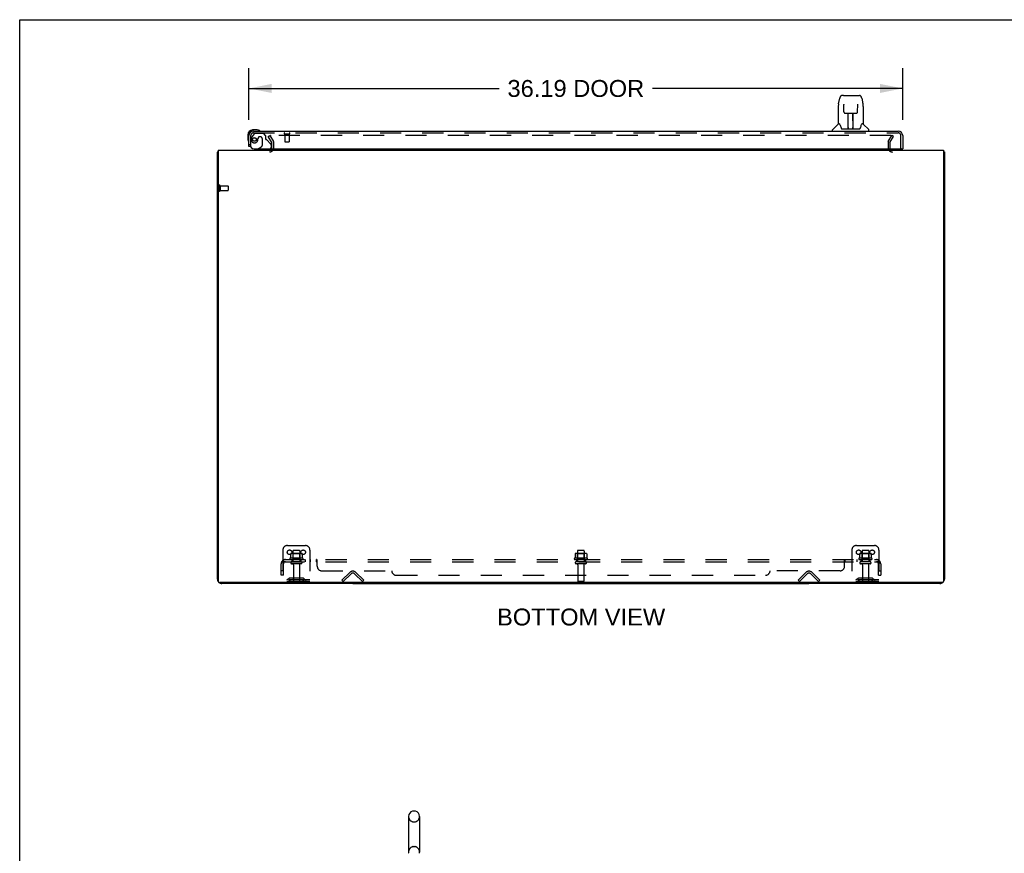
# Model space of a CAD drawing. Header units: inches. Extents: x 0 to 212, y 0 to 138.
# Tile 13 of 20: x 0 to 55, y 91 to 138. Entities that reach past the tile are written whole.
import ezdxf

# ---------------------------------------------------------------- set-up
doc = ezdxf.new("R2010")
doc.units = ezdxf.units.IN
doc.header["$LTSCALE"] = 11.6875
doc.header["$MEASUREMENT"] = 0
doc.linetypes.add('HIDDEN', pattern=[0.2, 0.1, -0.1])
doc.layers.get('0').update_dxf_attribs({"linetype": 'CONTINUOUS'})
for name, color, linetype in [('DEFAULT_2', 8, 'HIDDEN'), ('DIMENSIONS', 7, 'CONTINUOUS'), ('DOOR_ASSEMBLY', 7, 'CONTINUOUS'), ('SUBPANEL', 7, 'CONTINUOUS')]:
    doc.layers.add(name, color=color, linetype=linetype)
doc.styles.get("Standard").update_dxf_attribs({"font": 'arial.ttf'})
doc.dimstyles.new('DIMSTYLE_1', dxfattribs={"dimtxt": 0.9375, "dimasz": 1.25, "dimexe": 0.09, "dimexo": 0.07, "dimgap": 0.0375, "dimtad": 0, "dimtih": 1, "dimtoh": 1, "dimzin": 4, "dimdsep": 46, "dimtxsty": 'Standard', "dimblk": '_FILLED', "dimblk1": '_FILLED', "dimblk2": '_FILLED', "dimcen": 0.09, "dimadec": 3, "dimazin": 1, "dimtfac": 1, "dimtdec": 3, "dimtofl": 0, "dimtmove": 0, "dimatfit": 3, "dimldrblk": '_FILLED', "dimfxl": 0, "dimtolj": 1, "dimtzin": 4, "dimarcsym": 0})

# ---------------------------------------------------------------- blocks, each defined once
blk = doc.blocks.new('_FILLED')
at = {"color": 0, "linetype": 'ByBlock'}
blk.add_solid([(0, 0), (-1, 0.2), (-1, -0.2)], dxfattribs=at)
blk = doc.blocks.new('*D8')
at = {"layer": 'DIMENSIONS', "color": 2, "linetype": 'Continuous'}
for p, q in [((12.692, 131.961), (12.692, 134.816)), ((48.879, 131.961), (48.879, 134.816)), ((12.692, 133.691), (26.535, 133.691)), ((48.879, 133.691), (35.036, 133.691))]:
    blk.add_line(p, q, dxfattribs=at)
at = {"layer": 'DIMENSIONS', "color": 2, "linetype": 'Continuous', "xscale": 1.25, "yscale": 1.25, "zscale": 1.25, "rotation": 180}
blk.add_blockref('_FILLED', (12.692, 133.691), dxfattribs=at)
at = {"layer": 'DIMENSIONS', "color": 2, "linetype": 'Continuous', "xscale": 1.25, "yscale": 1.25, "zscale": 1.25}
blk.add_blockref('_FILLED', (48.879, 133.691), dxfattribs=at)
at = {"layer": 'DIMENSIONS', "color": 2, "linetype": 'Continuous', "insert": (30.786, 134.16), "char_height": 0.9375, "width": 7.56273, "attachment_point": 2, "line_spacing_factor": 0.9}
blk.add_mtext('36.19 DOOR', dxfattribs=at)

msp = doc.modelspace()

# ---------------------------------------------------------------- linework, layer by layer
at = {"color": 7, "linetype": 'Continuous'}
for p, q in [((0, 0), (0, 137.5)), ((0, 137.5), (212.5, 137.5)), ((51.14, 130.17), (51.192, 130.17)), ((18.442, 106.326), (18.442, 106.274)), ((43.692, 106.326), (43.692, 106.274)), ((18.442, 106.274), (43.692, 106.274)), ((21.527, 93.375), (21.527, 91.4)), ((21.789, 93.675), (21.877, 93.675)), ((22.139, 93.375), (22.139, 91.4))]:
    msp.add_line(p, q, dxfattribs=at)
at = {"color": 3, "linetype": 'Continuous'}
for p, q in [((10.994, 130.274), (10.994, 106.386)), ((10.994, 130.274), (51.14, 130.274)), ((51.14, 130.274), (51.14, 106.386)), ((10.942, 106.521), (10.942, 130.17)), ((51.192, 130.17), (51.192, 106.521)), ((51.08, 106.326), (11.054, 106.326)), ((18.442, 106.274), (11.188, 106.274)), ((50.945, 106.274), (43.692, 106.274))]:
    msp.add_line(p, q, dxfattribs=at)
for points in [[(10.977, 130.186), (10.97, 130.184), (10.966, 130.184), (10.962, 130.183), (10.959, 130.182), (10.957, 130.181), (10.954, 130.181), (10.951, 130.18), (10.949, 130.179), (10.947, 130.178), (10.945, 130.177), (10.944, 130.175), (10.943, 130.174), (10.942, 130.173), (10.942, 130.172), (10.942, 130.17)], [(10.994, 130.19), (10.994, 130.19), (10.99, 130.189), (10.985, 130.188), (10.981, 130.187), (10.977, 130.186)], [(51.14, 130.19), (51.14, 130.19), (51.144, 130.189), (51.148, 130.188), (51.152, 130.187), (51.156, 130.186), (51.164, 130.184)], [(51.164, 130.184), (51.168, 130.184), (51.171, 130.183), (51.174, 130.182), (51.177, 130.181), (51.18, 130.181), (51.183, 130.18), (51.185, 130.179), (51.187, 130.178), (51.188, 130.177), (51.19, 130.175), (51.191, 130.174), (51.191, 130.173), (51.192, 130.172), (51.192, 130.17)]]:
    msp.add_lwpolyline(points, dxfattribs=at)
for centre, radius, start, end in [((13.82, 130.417), 0.142, 270, 333.5334), ((48.313, 130.417), 0.142, 206.4666, 270), ((11.188, 106.521), 0.246, 180, 219.4274), ((11.054, 106.386), 0.06, 180, 270), ((11.188, 106.521), 0.246, 230.5726, 270), ((50.945, 106.521), 0.246, 270, 309.4274), ((51.08, 106.386), 0.06, 270, 360), ((50.945, 106.521), 0.246, 320.5726, 360)]:
    msp.add_arc(centre, radius, start, end, dxfattribs=at)
at = {"color": 7, "linetype": 'Continuous'}
for centre, radius, start, end in [((21.833, 93.375), 0.306, 105.6303, 180), ((21.789, 93.531), 0.144, 90, 105.6303), ((21.877, 93.531), 0.144, 74.3697, 90), ((21.833, 93.375), 0.306, 0, 74.3697), ((21.833, 91.4), 0.306, 180, 193.2053), ((21.833, 91.4), 0.306, 346.7947, 360)]:
    msp.add_arc(centre, radius, start, end, dxfattribs=at)
at = {"layer": 'DEFAULT_2', "color": 8, "linetype": 'HIDDEN'}
for p, q in [((13.762, 131.035), (13.852, 131.087)), ((13.958, 130.695), (13.762, 131.035)), ((13.852, 131.087), (14.048, 130.747)), ((48.235, 131.087), (13.898, 131.087)), ((48.085, 130.747), (48.281, 131.087)), ((48.175, 130.695), (48.371, 131.035)), ((48.371, 131.035), (48.281, 131.087)), ((13.963, 130.417), (13.963, 130.678)), ((14.067, 130.417), (14.067, 130.678)), ((48.067, 130.678), (48.067, 130.417)), ((48.171, 130.678), (48.171, 130.417)), ((11.046, 128.312), (11.046, 128.028)), ((11.089, 128.312), (11.089, 128.028)), ((11.089, 128.294), (11.536, 128.294)), ((11.546, 128.284), (11.546, 128.056)), ((11.089, 128.046), (11.536, 128.046)), ((14.567, 108.128), (14.567, 106.378)), ((14.817, 108.378), (15.817, 108.378)), ((15.572, 107.939), (15.061, 107.939)), ((15.133, 107.919), (15.113, 107.939)), ((15.129, 108.073), (15.129, 107.478)), ((15.474, 108.103), (15.159, 108.103)), ((15.5, 107.919), (15.52, 107.939)), ((15.504, 108.073), (15.504, 107.478)), ((16.067, 108.128), (16.067, 106.378)), ((31.322, 107.939), (30.811, 107.939)), ((30.883, 107.919), (30.863, 107.939)), ((30.879, 108.073), (30.879, 107.478)), ((31.224, 108.103), (30.909, 108.103)), ((31.25, 107.919), (31.27, 107.939)), ((31.254, 108.073), (31.254, 107.478)), ((46.067, 108.128), (46.067, 106.378)), ((46.317, 108.378), (47.317, 108.378)), ((47.072, 107.939), (46.561, 107.939)), ((46.633, 107.919), (46.613, 107.939)), ((46.629, 108.073), (46.629, 107.478)), ((46.974, 108.103), (46.659, 108.103)), ((47, 107.919), (47.02, 107.939)), ((47.004, 108.073), (47.004, 107.478)), ((47.567, 108.128), (47.567, 106.378)), ((15.673, 107.673), (14.961, 107.673)), ((14.983, 107.603), (15.651, 107.603)), ((14.998, 107.918), (14.998, 107.7)), ((15.574, 107.478), (15.059, 107.478)), ((15.133, 107.623), (15.113, 107.603)), ((15.133, 107.623), (15.133, 107.919)), ((15.5, 107.919), (15.133, 107.919)), ((15.5, 107.623), (15.133, 107.623)), ((15.5, 107.623), (15.5, 107.919)), ((15.5, 107.623), (15.52, 107.603)), ((15.636, 107.918), (15.636, 107.7)), ((31.423, 107.673), (30.711, 107.673)), ((30.733, 107.603), (31.401, 107.603)), ((30.748, 107.918), (30.748, 107.7)), ((31.324, 107.478), (30.809, 107.478)), ((30.883, 107.623), (30.863, 107.603)), ((31.25, 107.919), (30.883, 107.919)), ((30.883, 107.623), (30.883, 107.919)), ((31.25, 107.623), (30.883, 107.623)), ((31.25, 107.623), (31.25, 107.919)), ((31.25, 107.623), (31.27, 107.603)), ((31.386, 107.918), (31.386, 107.7)), ((47.173, 107.673), (46.461, 107.673)), ((46.483, 107.603), (47.151, 107.603)), ((46.498, 107.918), (46.498, 107.7)), ((47.074, 107.478), (46.559, 107.478)), ((46.633, 107.623), (46.613, 107.603)), ((47, 107.919), (46.633, 107.919)), ((46.633, 107.623), (46.633, 107.919)), ((47, 107.623), (46.633, 107.623)), ((47, 107.623), (47, 107.919)), ((47, 107.623), (47.02, 107.603)), ((47.136, 107.918), (47.136, 107.7)), ((15.574, 107.368), (15.059, 107.368)), ((15.152, 107.306), (15.152, 106.408)), ((15.482, 107.306), (15.482, 106.408)), ((17.838, 106.452), (18.268, 106.881)), ((19.046, 106.452), (18.616, 106.881)), ((31.324, 107.368), (30.809, 107.368)), ((30.902, 107.306), (30.902, 106.408)), ((31.232, 107.306), (31.232, 106.408)), ((43.088, 106.452), (43.518, 106.881)), ((44.296, 106.452), (43.866, 106.881)), ((47.074, 107.368), (46.559, 107.368)), ((46.652, 107.306), (46.652, 106.408)), ((46.982, 107.306), (46.982, 106.408)), ((16.067, 106.482), (14.567, 106.482)), ((16.067, 106.378), (14.567, 106.378)), ((14.91, 106.551), (14.842, 106.502)), ((14.97, 106.466), (14.902, 106.417)), ((15.657, 106.572), (14.976, 106.572)), ((15.657, 106.468), (14.976, 106.468)), ((15.142, 106.572), (15.142, 106.468)), ((15.492, 106.572), (15.492, 106.468)), ((15.663, 106.466), (15.731, 106.417)), ((15.724, 106.551), (15.792, 106.502)), ((17.911, 106.378), (17.838, 106.452)), ((18.341, 106.808), (17.911, 106.378)), ((18.972, 106.378), (18.543, 106.808)), ((18.972, 106.378), (19.046, 106.452)), ((31.202, 106.378), (30.932, 106.378)), ((43.161, 106.378), (43.088, 106.452)), ((43.591, 106.808), (43.161, 106.378)), ((44.222, 106.378), (43.793, 106.808)), ((44.222, 106.378), (44.296, 106.452)), ((47.567, 106.482), (46.067, 106.482)), ((47.567, 106.378), (46.067, 106.378)), ((46.41, 106.551), (46.342, 106.502)), ((46.47, 106.466), (46.402, 106.417)), ((47.157, 106.572), (46.476, 106.572)), ((47.157, 106.468), (46.476, 106.468)), ((46.642, 106.572), (46.642, 106.468)), ((46.992, 106.572), (46.992, 106.468)), ((47.163, 106.466), (47.231, 106.417)), ((47.224, 106.551), (47.292, 106.502)), ((21.789, 93.075), (21.877, 93.075)), ((21.789, 91.7), (21.877, 91.7))]:
    msp.add_line(p, q, dxfattribs=at)
for points in [[(13.898, 131.087), (13.896, 131.087), (13.894, 131.086), (13.892, 131.086), (13.89, 131.085), (13.889, 131.084), (13.887, 131.084), (13.885, 131.082), (13.884, 131.081), (13.882, 131.08), (13.881, 131.078), (13.88, 131.077), (13.88, 131.075), (13.879, 131.074), (13.879, 131.072), (13.878, 131.07), (13.878, 131.069)], [(13.878, 131.069), (13.878, 131.068), (13.879, 131.067), (13.879, 131.065), (13.88, 131.063), (13.88, 131.062)], [(48.241, 131.086), (48.239, 131.086), (48.237, 131.087), (48.235, 131.087)], [(48.241, 131.086), (48.243, 131.085), (48.245, 131.084), (48.247, 131.084), (48.248, 131.082), (48.25, 131.081), (48.251, 131.08), (48.252, 131.078), (48.253, 131.077), (48.254, 131.075), (48.255, 131.074), (48.255, 131.072), (48.255, 131.07), (48.255, 131.069)], [(48.255, 131.069), (48.255, 131.068), (48.255, 131.067), (48.255, 131.065), (48.254, 131.063), (48.253, 131.062)], [(15.004, 107.927), (15.002, 107.926), (15.001, 107.925), (15, 107.924), (14.999, 107.922), (14.998, 107.921), (14.998, 107.919), (14.998, 107.918)], [(15.63, 107.927), (15.631, 107.926), (15.633, 107.925), (15.634, 107.924), (15.635, 107.922), (15.635, 107.921), (15.636, 107.919), (15.636, 107.918)], [(30.754, 107.927), (30.752, 107.926), (30.751, 107.925), (30.75, 107.924), (30.749, 107.922), (30.748, 107.921), (30.748, 107.919), (30.748, 107.918)], [(31.38, 107.927), (31.381, 107.926), (31.383, 107.925), (31.384, 107.924), (31.385, 107.922), (31.385, 107.921), (31.386, 107.919), (31.386, 107.918)], [(46.504, 107.927), (46.502, 107.926), (46.501, 107.925), (46.5, 107.924), (46.499, 107.922), (46.498, 107.921), (46.498, 107.919), (46.498, 107.918)], [(47.13, 107.927), (47.131, 107.926), (47.133, 107.925), (47.134, 107.924), (47.135, 107.922), (47.135, 107.921), (47.136, 107.919), (47.136, 107.918)], [(14.998, 107.7), (14.998, 107.698), (14.998, 107.697), (14.997, 107.696), (14.997, 107.695), (14.997, 107.695), (14.996, 107.694), (14.996, 107.694), (14.996, 107.693), (14.995, 107.693), (14.995, 107.692), (14.995, 107.692), (14.994, 107.692), (14.994, 107.692), (14.994, 107.691), (14.993, 107.691), (14.993, 107.691), (14.993, 107.691), (14.993, 107.691)], [(15.641, 107.691), (15.641, 107.691), (15.64, 107.691), (15.64, 107.691), (15.64, 107.691), (15.64, 107.692), (15.639, 107.692), (15.639, 107.692), (15.639, 107.692), (15.638, 107.693), (15.638, 107.693), (15.638, 107.694), (15.637, 107.694), (15.637, 107.695), (15.637, 107.695), (15.636, 107.696), (15.636, 107.697), (15.636, 107.698), (15.636, 107.7)], [(30.748, 107.7), (30.748, 107.698), (30.748, 107.697), (30.747, 107.696), (30.747, 107.695), (30.747, 107.695), (30.746, 107.694), (30.746, 107.694), (30.746, 107.693), (30.745, 107.693), (30.745, 107.692), (30.745, 107.692), (30.744, 107.692), (30.744, 107.692), (30.744, 107.691), (30.743, 107.691), (30.743, 107.691), (30.743, 107.691), (30.743, 107.691)], [(31.391, 107.691), (31.391, 107.691), (31.39, 107.691), (31.39, 107.691), (31.39, 107.691), (31.39, 107.692), (31.389, 107.692), (31.389, 107.692), (31.389, 107.692), (31.388, 107.693), (31.388, 107.693), (31.388, 107.694), (31.387, 107.694), (31.387, 107.695), (31.387, 107.695), (31.386, 107.696), (31.386, 107.697), (31.386, 107.698), (31.386, 107.7)], [(46.498, 107.7), (46.498, 107.698), (46.498, 107.697), (46.497, 107.696), (46.497, 107.695), (46.497, 107.695), (46.496, 107.694), (46.496, 107.694), (46.496, 107.693), (46.495, 107.693), (46.495, 107.692), (46.495, 107.692), (46.494, 107.692), (46.494, 107.692), (46.494, 107.691), (46.493, 107.691), (46.493, 107.691), (46.493, 107.691), (46.493, 107.691)], [(47.141, 107.691), (47.141, 107.691), (47.14, 107.691), (47.14, 107.691), (47.14, 107.691), (47.14, 107.692), (47.139, 107.692), (47.139, 107.692), (47.139, 107.692), (47.138, 107.693), (47.138, 107.693), (47.138, 107.694), (47.137, 107.694), (47.137, 107.695), (47.137, 107.695), (47.136, 107.696), (47.136, 107.697), (47.136, 107.698), (47.136, 107.7)]]:
    msp.add_lwpolyline(points, dxfattribs=at)
for centre in [(14.942, 108.003), (15.692, 108.003), (46.442, 108.003), (47.192, 108.003)]:
    msp.add_circle(centre, 0.128, dxfattribs=at)
for centre, radius, start, end in [((13.82, 130.417), 0.246, 270, 360), ((13.82, 130.417), 0.142, 333.5334, 360), ((13.93, 130.678), 0.033, 0, 30), ((13.93, 130.678), 0.137, 0, 30), ((48.204, 130.678), 0.137, 150, 180), ((48.313, 130.417), 0.246, 180, 270), ((48.204, 130.678), 0.033, 150, 180), ((48.313, 130.417), 0.142, 180, 206.4666), ((11.067, 128.312), 0.0215, 0, 180), ((11.536, 128.284), 0.01, 0, 90), ((11.067, 128.028), 0.0215, 180, 360), ((11.536, 128.056), 0.01, 270, 360), ((14.817, 108.128), 0.25, 90, 180), ((15.061, 107.798), 0.141, 90, 113.95), ((15.159, 108.073), 0.03, 90, 180), ((15.474, 108.073), 0.03, 0, 90), ((15.572, 107.798), 0.141, 66.05, 90), ((15.817, 108.128), 0.25, 0, 90), ((30.811, 107.798), 0.141, 90, 113.95), ((30.909, 108.073), 0.03, 90, 180), ((31.224, 108.073), 0.03, 0, 90), ((31.322, 107.798), 0.141, 66.05, 90), ((46.317, 108.128), 0.25, 90, 180), ((46.561, 107.798), 0.141, 90, 113.95), ((46.659, 108.073), 0.03, 90, 180), ((46.974, 108.073), 0.03, 0, 90), ((47.072, 107.798), 0.141, 66.05, 90), ((47.317, 108.128), 0.25, 0, 90), ((14.983, 107.641), 0.0384, 124.4497, 270), ((15.317, 107.073), 0.698, 117.6814, 120.6631), ((15.059, 107.423), 0.055, 90, 270), ((15.574, 107.423), 0.055, 270, 90), ((15.317, 107.073), 0.698, 59.3369, 62.3186), ((15.651, 107.641), 0.0384, 270, 55.5503), ((30.733, 107.641), 0.0384, 124.4497, 270), ((31.067, 107.073), 0.698, 117.6814, 120.6631), ((30.809, 107.423), 0.055, 90, 270), ((31.324, 107.423), 0.055, 270, 90), ((31.067, 107.073), 0.698, 59.3369, 62.3186), ((31.401, 107.641), 0.0384, 270, 55.5503), ((46.483, 107.641), 0.0384, 124.4497, 270), ((46.817, 107.073), 0.698, 117.6814, 120.6631), ((46.559, 107.423), 0.055, 90, 270), ((47.074, 107.423), 0.055, 270, 90), ((46.817, 107.073), 0.698, 59.3369, 62.3186), ((47.151, 107.641), 0.0384, 270, 55.5503), ((15.089, 107.306), 0.0625, 0, 90), ((15.544, 107.306), 0.0625, 90, 180), ((18.442, 106.707), 0.246, 45, 135), ((18.442, 106.707), 0.142, 45, 135), ((30.839, 107.306), 0.0625, 0, 90), ((31.294, 107.306), 0.0625, 90, 180), ((43.692, 106.707), 0.246, 45, 135), ((43.692, 106.707), 0.142, 45, 135), ((46.589, 107.306), 0.0625, 0, 90), ((47.044, 107.306), 0.0625, 90, 180), ((14.781, 106.586), 0.104, 270, 305.7539), ((14.781, 106.586), 0.208, 270, 305.7539), ((14.976, 106.458), 0.114, 90, 125.7539), ((14.976, 106.458), 0.01, 90, 125.7539), ((15.182, 106.408), 0.03, 180, 270), ((15.452, 106.408), 0.03, 270, 360), ((15.657, 106.458), 0.114, 54.2461, 90), ((15.657, 106.458), 0.01, 54.2461, 90), ((15.853, 106.586), 0.208, 234.2461, 270), ((15.853, 106.586), 0.104, 234.2461, 270), ((30.932, 106.408), 0.03, 180, 270), ((31.202, 106.408), 0.03, 270, 360), ((46.281, 106.586), 0.104, 270, 305.7539), ((46.281, 106.586), 0.208, 270, 305.7539), ((46.476, 106.458), 0.114, 90, 125.7539), ((46.476, 106.458), 0.01, 90, 125.7539), ((46.682, 106.408), 0.03, 180, 270), ((46.952, 106.408), 0.03, 270, 360), ((47.157, 106.458), 0.114, 54.2461, 90), ((47.157, 106.458), 0.01, 54.2461, 90), ((47.353, 106.586), 0.208, 234.2461, 270), ((47.353, 106.586), 0.104, 234.2461, 270), ((21.833, 93.375), 0.306, 180, 254.3697), ((21.833, 93.375), 0.306, 285.6303, 360), ((21.789, 93.219), 0.144, 254.3697, 270), ((21.877, 93.219), 0.144, 270, 285.6303), ((21.833, 91.4), 0.306, 105.6303, 180), ((21.789, 91.556), 0.144, 90, 105.6303), ((21.877, 91.556), 0.144, 74.3697, 90), ((21.833, 91.4), 0.306, 0, 74.3697)]:
    msp.add_arc(centre, radius, start, end, dxfattribs=at)
at = {"layer": 'DOOR_ASSEMBLY', "color": 7, "linetype": 'Continuous'}
for p, q in [((45.33, 132.841), (45.396, 133.146)), ((45.6, 133.301), (45.52, 133.301)), ((45.601, 133.301), (46.489, 133.301)), ((45.606, 133.301), (45.605, 133.301)), ((46.613, 133.146), (46.678, 132.841)), ((45.315, 132.698), (45.315, 131.726)), ((45.616, 132.825), (45.616, 132.822)), ((45.616, 132.822), (45.617, 132.818)), ((45.617, 132.818), (45.617, 132.811)), ((45.617, 132.811), (45.617, 132.803)), ((45.619, 132.677), (45.617, 132.803)), ((45.624, 132.394), (45.619, 132.677)), ((46.385, 132.394), (46.392, 132.807)), ((46.392, 132.815), (46.392, 132.82)), ((46.392, 132.807), (46.392, 132.815)), ((46.684, 132.811), (46.678, 132.841)), ((46.693, 132.697), (46.693, 131.726)), ((45.624, 132.394), (45.625, 132.381)), ((45.705, 132.316), (45.825, 132.316)), ((45.855, 131.47), (45.87, 132.317)), ((45.861, 132.317), (46.149, 132.317)), ((45.863, 131.901), (45.863, 132.317)), ((45.869, 132.261), (45.863, 132.261)), ((45.866, 132.092), (45.863, 132.092)), ((45.866, 132.08), (45.863, 132.08)), ((46.13, 131.45), (46.115, 132.317)), ((46.116, 132.261), (46.146, 132.261)), ((46.146, 132.092), (46.119, 132.092)), ((46.146, 132.08), (46.119, 132.08)), ((46.121, 132.317), (46.121, 132.261)), ((46.146, 131.45), (46.146, 132.317)), ((46.184, 132.316), (46.304, 132.316)), ((13.151, 131.392), (12.895, 131.392)), ((13.189, 131.389), (13.151, 131.392)), ((45, 131.332), (45, 131.395)), ((45.31, 131.72), (45.012, 131.422)), ((45.388, 131.726), (45.315, 131.726)), ((45.385, 131.726), (45.391, 131.715)), ((45.451, 131.561), (45.466, 131.514)), ((45.466, 131.514), (45.469, 131.505)), ((45.519, 131.45), (46.49, 131.45)), ((45.856, 131.522), (45.856, 131.496)), ((45.863, 131.45), (45.863, 131.455)), ((46.123, 131.852), (46.146, 131.852)), ((46.146, 131.848), (46.123, 131.848)), ((46.129, 131.496), (46.129, 131.522)), ((46.54, 131.505), (46.543, 131.514)), ((46.617, 131.715), (46.623, 131.724)), ((46.693, 131.726), (46.62, 131.726)), ((46.699, 131.72), (46.997, 131.422)), ((47.008, 131.332), (47.008, 131.395)), ((12.632, 131.129), (12.632, 130.873)), ((12.632, 130.873), (12.635, 130.835)), ((12.692, 131.129), (12.692, 131.086)), ((12.938, 131.332), (12.895, 131.332)), ((12.767, 130.478), (12.692, 130.478)), ((13.203, 130.353), (13.134, 130.313)), ((13.134, 130.274), (13.134, 130.313)), ((48.817, 130.353), (48.879, 130.353))]:
    msp.add_line(p, q, dxfattribs=at)
at = {"layer": 'DOOR_ASSEMBLY', "color": 3, "linetype": 'Continuous'}
for p, q in [((12.692, 130.478), (12.692, 131.086)), ((12.938, 131.332), (48.633, 131.332)), ((48.879, 131.086), (48.879, 130.353)), ((12.984, 130.353), (48.817, 130.353))]:
    msp.add_line(p, q, dxfattribs=at)
at = {"layer": 'DOOR_ASSEMBLY', "color": 8, "linetype": 'HIDDEN'}
for p, q in [((12.796, 130.478), (12.796, 131.086)), ((12.972, 131.174), (12.87, 131.029)), ((12.938, 131.228), (48.633, 131.228)), ((13.036, 131.207), (13.488, 131.207)), ((13.193, 130.917), (13.193, 130.929)), ((13.324, 131.015), (13.291, 131.015)), ((13.422, 130.917), (13.422, 130.538)), ((13.614, 131.081), (13.488, 131.207)), ((13.614, 131.081), (13.614, 130.902)), ((13.672, 130.844), (13.892, 130.624)), ((14.654, 131.185), (14.938, 131.185)), ((14.672, 131.185), (14.672, 130.738)), ((14.92, 131.185), (14.92, 130.738)), ((48.775, 130.353), (48.775, 131.086)), ((12.796, 130.478), (12.767, 130.478)), ((13.764, 130.274), (13.134, 130.274)), ((13.203, 130.353), (13.372, 130.451)), ((13.921, 130.554), (13.921, 130.431)), ((14.682, 130.728), (14.91, 130.728))]:
    msp.add_line(p, q, dxfattribs=at)
at = {"layer": 'DOOR_ASSEMBLY', "color": 7, "linetype": 'Continuous'}
for points in [[(45.52, 133.301), (45.516, 133.301), (45.503, 133.299), (45.49, 133.296), (45.478, 133.29), (45.466, 133.284), (45.456, 133.276), (45.447, 133.267), (45.439, 133.257), (45.432, 133.247), (45.425, 133.235), (45.419, 133.223), (45.413, 133.209), (45.408, 133.194), (45.403, 133.178), (45.398, 133.159), (45.396, 133.146)], [(46.613, 133.146), (46.61, 133.159), (46.605, 133.178), (46.6, 133.195), (46.595, 133.21), (46.589, 133.223), (46.583, 133.236), (46.577, 133.247), (46.57, 133.258), (46.561, 133.267), (46.552, 133.276), (46.542, 133.284), (46.53, 133.291), (46.518, 133.296), (46.505, 133.299), (46.492, 133.301), (46.489, 133.301)], [(45.33, 132.841), (45.325, 132.81), (45.319, 132.77), (45.316, 132.73), (45.315, 132.698)], [(45.616, 132.829), (45.616, 132.829), (45.616, 132.83), (45.616, 132.829), (45.616, 132.829), (45.616, 132.828), (45.616, 132.827), (45.616, 132.826), (45.616, 132.825)], [(46.392, 132.82), (46.392, 132.824), (46.392, 132.825), (46.392, 132.827), (46.392, 132.828), (46.392, 132.829), (46.392, 132.829), (46.393, 132.829)], [(46.693, 132.697), (46.692, 132.731), (46.689, 132.771), (46.684, 132.811)], [(45.625, 132.381), (45.629, 132.369), (45.634, 132.357), (45.641, 132.346), (45.65, 132.337), (45.66, 132.329), (45.671, 132.323), (45.683, 132.319), (45.694, 132.317), (45.703, 132.316)], [(45.825, 132.316), (45.828, 132.316), (45.837, 132.317), (45.845, 132.317)], [(45.845, 132.317), (45.853, 132.317), (45.861, 132.317)], [(46.149, 132.317), (46.157, 132.317), (46.165, 132.317)], [(46.165, 132.317), (46.173, 132.317), (46.181, 132.316), (46.184, 132.316)], [(46.305, 132.316), (46.315, 132.317), (46.327, 132.32), (46.339, 132.324), (46.35, 132.33), (46.359, 132.338), (46.368, 132.347), (46.375, 132.358), (46.38, 132.37), (46.383, 132.382), (46.385, 132.394)], [(45.391, 131.715), (45.405, 131.687), (45.42, 131.651), (45.435, 131.609), (45.451, 131.561)], [(45.469, 131.505), (45.473, 131.492), (45.478, 131.482), (45.483, 131.473)], [(45.483, 131.473), (45.489, 131.466), (45.494, 131.46), (45.501, 131.455), (45.508, 131.452), (45.516, 131.45), (45.518, 131.45)], [(46.49, 131.45), (46.492, 131.45), (46.5, 131.452), (46.507, 131.455), (46.514, 131.46), (46.52, 131.466), (46.525, 131.473)], [(46.525, 131.473), (46.53, 131.482), (46.535, 131.492), (46.54, 131.505)], [(46.543, 131.514), (46.557, 131.56), (46.573, 131.607), (46.588, 131.65), (46.603, 131.686), (46.617, 131.715)]]:
    msp.add_lwpolyline(points, dxfattribs=at)
at = {"layer": 'DOOR_ASSEMBLY', "color": 8, "linetype": 'HIDDEN'}
msp.add_circle((12.996, 130.865), 0.101, dxfattribs=at)
at = {"layer": 'DOOR_ASSEMBLY', "color": 7, "linetype": 'Continuous'}
for centre, radius, start, end in [((12.895, 131.129), 0.263, 90, 180), ((13.151, 131.142), 0.25, 59.1101, 90), ((45.04, 131.395), 0.0394, 135, 180), ((45.323, 131.706), 0.0197, 97.5, 135), ((45.875, 131.47), 0.0197, 179, 270), ((45.875, 131.47), 0.0197, 260.739, 269.9232), ((46.11, 131.47), 0.0197, 270, 1), ((46.11, 131.47), 0.0197, 270.0771, 272.6469), ((46.685, 131.706), 0.0197, 45, 82.5), ((46.969, 131.395), 0.0394, 0, 45), ((12.882, 130.873), 0.25, 180, 210.8899), ((12.895, 131.129), 0.203, 90, 180), ((13.272, 131.347), 0.015, 270, 353.6204), ((13.272, 131.344), 0.015, 6.3796, 59.1101), ((12.68, 130.752), 0.015, 210.8899, 263.6204), ((12.677, 130.752), 0.015, 276.3796, 360), ((13.764, 130.431), 0.157, 270, 330.1697)]:
    msp.add_arc(centre, radius, start, end, dxfattribs=at)
at = {"layer": 'DOOR_ASSEMBLY', "color": 3, "linetype": 'Continuous'}
for centre, radius, start, end in [((12.938, 131.086), 0.246, 90, 180), ((48.633, 131.086), 0.246, 0, 90), ((12.984, 130.603), 0.25, 180, 270), ((48.817, 130.373), 0.02, 270, 360)]:
    msp.add_arc(centre, radius, start, end, dxfattribs=at)
at = {"layer": 'DOOR_ASSEMBLY', "color": 8, "linetype": 'HIDDEN'}
for centre, radius, start, end in [((12.938, 131.086), 0.142, 90, 180), ((12.996, 130.865), 0.187, 163.1561, 342.1518), ((13.186, 130.808), 0.386, 144.9, 163.1561), ((13.036, 131.128), 0.079, 90, 144.9), ((12.8, 130.929), 0.393, 342.0702, 358.3401), ((13.291, 130.917), 0.098, 90, 180), ((13.324, 130.917), 0.098, 0, 90), ((13.653, 130.902), 0.039, 180, 248.3904), ((13.602, 130.773), 0.1, 45, 68.3904), ((14.654, 131.207), 0.0215, 90, 270), ((14.938, 131.207), 0.0215, 270, 90), ((48.633, 131.086), 0.142, 0, 90), ((13.322, 130.538), 0.1, 300.092, 360), ((13.821, 130.554), 0.1, 0, 45), ((13.764, 130.431), 0.157, 330.1697, 360), ((14.682, 130.738), 0.01, 180, 270), ((14.91, 130.738), 0.01, 270, 360)]:
    msp.add_arc(centre, radius, start, end, dxfattribs=at)
at = {"layer": 'DOOR_ASSEMBLY', "color": 7, "linetype": 'Continuous'}
for centre, start_param, end_param in [((45.855, 131.49), -2.940151, -2.835574), ((46.13, 131.49), -3.447611, -3.141593)]:
    msp.add_ellipse(centre, major_axis=(0, 0.0394), ratio=1, start_param=start_param, end_param=end_param, dxfattribs=at)
at = {"layer": 'SUBPANEL', "color": 8, "linetype": 'HIDDEN'}
for p, q in [((14.56, 107.549), (14.639, 107.453)), ((14.598, 107.478), (14.598, 107.603)), ((14.598, 107.603), (47.536, 107.603)), ((14.598, 107.478), (47.536, 107.478)), ((15.067, 107.603), (15.067, 107.478)), ((15.567, 107.603), (15.567, 107.478)), ((15.795, 107.603), (15.795, 107.478)), ((16.076, 107.603), (16.076, 107.478)), ((16.438, 107.478), (16.438, 107.603)), ((16.473, 107.228), (16.473, 107.549)), ((30.817, 107.603), (30.817, 107.478)), ((31.317, 107.603), (31.317, 107.478)), ((45.661, 107.228), (45.661, 107.549)), ((45.666, 107.452), (45.667, 107.452)), ((45.696, 107.478), (45.696, 107.603)), ((46.058, 107.603), (46.058, 107.478)), ((46.339, 107.603), (46.339, 107.478)), ((46.567, 107.603), (46.567, 107.478)), ((47.067, 107.603), (47.067, 107.478)), ((47.574, 107.549), (47.495, 107.453)), ((47.536, 107.478), (47.536, 107.603)), ((14.473, 106.728), (14.473, 107.366)), ((14.598, 106.978), (14.473, 106.978)), ((14.598, 106.728), (14.598, 107.366)), ((16.723, 106.978), (20.598, 106.978)), ((45.411, 106.978), (41.536, 106.978)), ((47.536, 106.728), (47.536, 107.366)), ((47.536, 106.978), (47.661, 106.978)), ((47.661, 107.366), (47.661, 106.728)), ((14.598, 106.728), (14.473, 106.728)), ((20.848, 106.728), (41.286, 106.728)), ((47.536, 106.728), (47.661, 106.728))]:
    msp.add_line(p, q, dxfattribs=at)
for points in [[(14.56, 107.549), (14.562, 107.551), (14.564, 107.554), (14.566, 107.556), (14.568, 107.559), (14.57, 107.563), (14.571, 107.566), (14.573, 107.57), (14.575, 107.573)], [(14.575, 107.573), (14.578, 107.581), (14.579, 107.584), (14.581, 107.587), (14.582, 107.59), (14.584, 107.593), (14.586, 107.596), (14.588, 107.598), (14.59, 107.6), (14.591, 107.601), (14.593, 107.602), (14.595, 107.603), (14.597, 107.603), (14.598, 107.603)], [(14.621, 107.474), (14.621, 107.474), (14.621, 107.474), (14.621, 107.474), (14.621, 107.475), (14.621, 107.475), (14.62, 107.475), (14.62, 107.476), (14.62, 107.476), (14.619, 107.477), (14.619, 107.477), (14.619, 107.478), (14.618, 107.479), (14.618, 107.479), (14.618, 107.48), (14.617, 107.48), (14.617, 107.481), (14.617, 107.482), (14.616, 107.482), (14.616, 107.483), (14.616, 107.484), (14.615, 107.484), (14.615, 107.485), (14.615, 107.486), (14.614, 107.487), (14.614, 107.487), (14.613, 107.488), (14.613, 107.489), (14.613, 107.49), (14.612, 107.49), (14.612, 107.491), (14.612, 107.492), (14.611, 107.493), (14.611, 107.494), (14.611, 107.495), (14.61, 107.495), (14.61, 107.496), (14.609, 107.497), (14.609, 107.498), (14.609, 107.499), (14.608, 107.5), (14.608, 107.501), (14.608, 107.502), (14.607, 107.503), (14.607, 107.504), (14.607, 107.505), (14.606, 107.506), (14.606, 107.507), (14.605, 107.508), (14.605, 107.509), (14.605, 107.51), (14.604, 107.511), (14.604, 107.512), (14.604, 107.513), (14.603, 107.515), (14.603, 107.516), (14.603, 107.517), (14.602, 107.518), (14.602, 107.519), (14.602, 107.52), (14.601, 107.521), (14.601, 107.522), (14.601, 107.523), (14.601, 107.524), (14.6, 107.525), (14.6, 107.526), (14.6, 107.527), (14.6, 107.528), (14.599, 107.529), (14.599, 107.53), (14.599, 107.531), (14.599, 107.532), (14.599, 107.533), (14.599, 107.533), (14.598, 107.534), (14.598, 107.535), (14.598, 107.536), (14.598, 107.537), (14.598, 107.537), (14.598, 107.537), (14.598, 107.538), (14.598, 107.538)], [(14.598, 107.538), (14.598, 107.538), (14.598, 107.538), (14.598, 107.538), (14.598, 107.538), (14.598, 107.537), (14.598, 107.537), (14.598, 107.536), (14.598, 107.536), (14.598, 107.535), (14.598, 107.535)], [(14.626, 107.46), (14.622, 107.464), (14.62, 107.466), (14.617, 107.468), (14.615, 107.469), (14.613, 107.471), (14.61, 107.473), (14.608, 107.475), (14.606, 107.476), (14.604, 107.477), (14.602, 107.478), (14.6, 107.478), (14.598, 107.478)], [(14.618, 107.478), (14.618, 107.478), (14.619, 107.477), (14.619, 107.477), (14.619, 107.476), (14.62, 107.476), (14.62, 107.475), (14.62, 107.475), (14.621, 107.475), (14.621, 107.474), (14.621, 107.474), (14.621, 107.474)], [(14.639, 107.453), (14.638, 107.452), (14.637, 107.452), (14.637, 107.452), (14.636, 107.452), (14.635, 107.453), (14.633, 107.454), (14.632, 107.454), (14.631, 107.456), (14.629, 107.457), (14.627, 107.458), (14.626, 107.46)], [(16.446, 107.6), (16.444, 107.601), (16.442, 107.602), (16.441, 107.603), (16.439, 107.603), (16.438, 107.603)], [(16.442, 107.477), (16.441, 107.478), (16.439, 107.478), (16.438, 107.478)], [(16.445, 107.475), (16.444, 107.476), (16.442, 107.477), (16.441, 107.478), (16.439, 107.478), (16.438, 107.478)], [(16.442, 107.602), (16.441, 107.603), (16.439, 107.603)], [(16.448, 107.598), (16.446, 107.6), (16.444, 107.601)], [(16.446, 107.473), (16.445, 107.475), (16.444, 107.476)], [(16.453, 107.464), (16.451, 107.468), (16.449, 107.469), (16.448, 107.471), (16.446, 107.473)], [(16.456, 107.584), (16.455, 107.587), (16.453, 107.59), (16.451, 107.593), (16.45, 107.596), (16.448, 107.598)], [(16.473, 107.453), (16.471, 107.452), (16.47, 107.452), (16.468, 107.452), (16.466, 107.452), (16.465, 107.453), (16.463, 107.454), (16.462, 107.454), (16.46, 107.456), (16.459, 107.457), (16.457, 107.458), (16.456, 107.46), (16.455, 107.462), (16.453, 107.464)], [(16.459, 107.577), (16.458, 107.581), (16.456, 107.584)], [(16.473, 107.549), (16.471, 107.551), (16.47, 107.554), (16.468, 107.556), (16.467, 107.559), (16.465, 107.563), (16.464, 107.566), (16.462, 107.57), (16.459, 107.577)], [(16.466, 107.452), (16.465, 107.453), (16.463, 107.454)], [(16.473, 107.453), (16.471, 107.452), (16.47, 107.452), (16.468, 107.452)], [(45.661, 107.549), (45.662, 107.551), (45.664, 107.554), (45.665, 107.556), (45.667, 107.559), (45.668, 107.563), (45.67, 107.566), (45.672, 107.57)], [(45.661, 107.453), (45.662, 107.452), (45.664, 107.452), (45.666, 107.452), (45.667, 107.452), (45.669, 107.453), (45.67, 107.454), (45.672, 107.454), (45.673, 107.456)], [(45.661, 107.453), (45.662, 107.452), (45.664, 107.452)], [(45.67, 107.454), (45.672, 107.454), (45.673, 107.456), (45.675, 107.457), (45.676, 107.458)], [(45.672, 107.57), (45.675, 107.577), (45.676, 107.581), (45.678, 107.584)], [(45.676, 107.458), (45.678, 107.46), (45.679, 107.462), (45.68, 107.464), (45.683, 107.468)], [(45.678, 107.584), (45.679, 107.587), (45.681, 107.59), (45.682, 107.593), (45.684, 107.596), (45.686, 107.598), (45.688, 107.6), (45.69, 107.601), (45.691, 107.602), (45.693, 107.603), (45.695, 107.603), (45.696, 107.603)], [(45.683, 107.468), (45.684, 107.469), (45.686, 107.471), (45.687, 107.473), (45.689, 107.475), (45.69, 107.476), (45.692, 107.477), (45.693, 107.478), (45.694, 107.478), (45.696, 107.478)], [(45.688, 107.6), (45.69, 107.601), (45.691, 107.602)], [(45.689, 107.475), (45.69, 107.476), (45.692, 107.477), (45.693, 107.478), (45.694, 107.478), (45.696, 107.478)], [(45.693, 107.603), (45.695, 107.603), (45.696, 107.603)], [(47.495, 107.453), (47.495, 107.452), (47.496, 107.452), (47.497, 107.452), (47.498, 107.452), (47.499, 107.453), (47.5, 107.454), (47.502, 107.454), (47.503, 107.456), (47.505, 107.457), (47.506, 107.458), (47.508, 107.46), (47.512, 107.464)], [(47.512, 107.464), (47.514, 107.466), (47.516, 107.468), (47.518, 107.469), (47.521, 107.471), (47.523, 107.473), (47.526, 107.475), (47.528, 107.476), (47.53, 107.477), (47.532, 107.478), (47.534, 107.478), (47.536, 107.478)], [(47.536, 107.538), (47.536, 107.538), (47.536, 107.538), (47.536, 107.538), (47.536, 107.538), (47.536, 107.537), (47.536, 107.537), (47.535, 107.536), (47.535, 107.536), (47.535, 107.535), (47.535, 107.535), (47.535, 107.534), (47.535, 107.534), (47.535, 107.533), (47.535, 107.532), (47.535, 107.532), (47.535, 107.531), (47.534, 107.53), (47.534, 107.529), (47.534, 107.529), (47.534, 107.528), (47.534, 107.527), (47.534, 107.527), (47.533, 107.526), (47.533, 107.525), (47.533, 107.524), (47.533, 107.524), (47.533, 107.523), (47.532, 107.522), (47.532, 107.521), (47.532, 107.52), (47.532, 107.52), (47.532, 107.519), (47.531, 107.518), (47.531, 107.517), (47.531, 107.516), (47.531, 107.515), (47.53, 107.515), (47.53, 107.514), (47.53, 107.513), (47.529, 107.512), (47.529, 107.511), (47.529, 107.51), (47.529, 107.509), (47.528, 107.508), (47.528, 107.507), (47.528, 107.506), (47.527, 107.505), (47.527, 107.504), (47.527, 107.503), (47.526, 107.502), (47.526, 107.501), (47.525, 107.5), (47.525, 107.499), (47.525, 107.498), (47.524, 107.497), (47.524, 107.496), (47.523, 107.495), (47.523, 107.494), (47.523, 107.493), (47.522, 107.492), (47.522, 107.492), (47.521, 107.491), (47.521, 107.49), (47.521, 107.489), (47.52, 107.488), (47.52, 107.487), (47.519, 107.487), (47.519, 107.486), (47.519, 107.485), (47.518, 107.484), (47.518, 107.483), (47.517, 107.483), (47.517, 107.482), (47.517, 107.481), (47.516, 107.481), (47.516, 107.48), (47.516, 107.479), (47.515, 107.479), (47.515, 107.478), (47.514, 107.477), (47.514, 107.477), (47.514, 107.476), (47.513, 107.476), (47.513, 107.475), (47.513, 107.475), (47.513, 107.474), (47.513, 107.474), (47.513, 107.474)], [(47.513, 107.474), (47.513, 107.474), (47.513, 107.474), (47.513, 107.474), (47.513, 107.474), (47.513, 107.475), (47.513, 107.475), (47.514, 107.475), (47.514, 107.476), (47.514, 107.476), (47.515, 107.477), (47.515, 107.477), (47.515, 107.478)], [(47.556, 107.581), (47.554, 107.584), (47.553, 107.587), (47.551, 107.59), (47.55, 107.593), (47.548, 107.596), (47.546, 107.598), (47.544, 107.6), (47.542, 107.601), (47.54, 107.602), (47.539, 107.603), (47.537, 107.603), (47.536, 107.603)], [(47.536, 107.535), (47.536, 107.535), (47.536, 107.536), (47.536, 107.537), (47.536, 107.537), (47.536, 107.537), (47.536, 107.538), (47.536, 107.538)], [(47.574, 107.549), (47.572, 107.551), (47.57, 107.554), (47.568, 107.556), (47.566, 107.559), (47.564, 107.563), (47.562, 107.566), (47.56, 107.57), (47.559, 107.573), (47.556, 107.581)]]:
    msp.add_lwpolyline(points, dxfattribs=at)
for centre, radius, start, end in [((14.71, 107.366), 0.237, 90, 180), ((14.71, 107.366), 0.112, 90, 180), ((47.424, 107.366), 0.237, 0, 90), ((47.424, 107.366), 0.112, 0, 90), ((16.723, 107.228), 0.25, 180, 270), ((20.848, 106.978), 0.25, 180, 270), ((41.286, 106.978), 0.25, 270, 360), ((45.411, 107.228), 0.25, 270, 360)]:
    msp.add_arc(centre, radius, start, end, dxfattribs=at)

# ---------------------------------------------------------------- texts
at = {"layer": 'DIMENSIONS', "color": 2, "linetype": 'Continuous', "insert": (31.08, 104.887), "char_height": 0.9375, "width": 9.29136, "attachment_point": 2, "line_spacing_factor": 0.9}
msp.add_mtext('BOTTOM VIEW', dxfattribs=at)

# ---------------------------------------------------------------- dimensions: what is measured, and where the dimension line sits
at = {"layer": 'DIMENSIONS', "color": 2, "linetype": 'Continuous'}
dim = msp.add_linear_dim(base=(12.692, 133.691), p1=(48.879, 131.891), p2=(12.692, 131.891), angle=180, text='<> DOOR', dimstyle='DIMSTYLE_1', dxfattribs=at)
dim.commit()
dim.dimension.update_dxf_attribs({"geometry": '*D8', "text_midpoint": (30.786, 133.691), "dimtype": 160})

doc.saveas('drawing.dxf')
